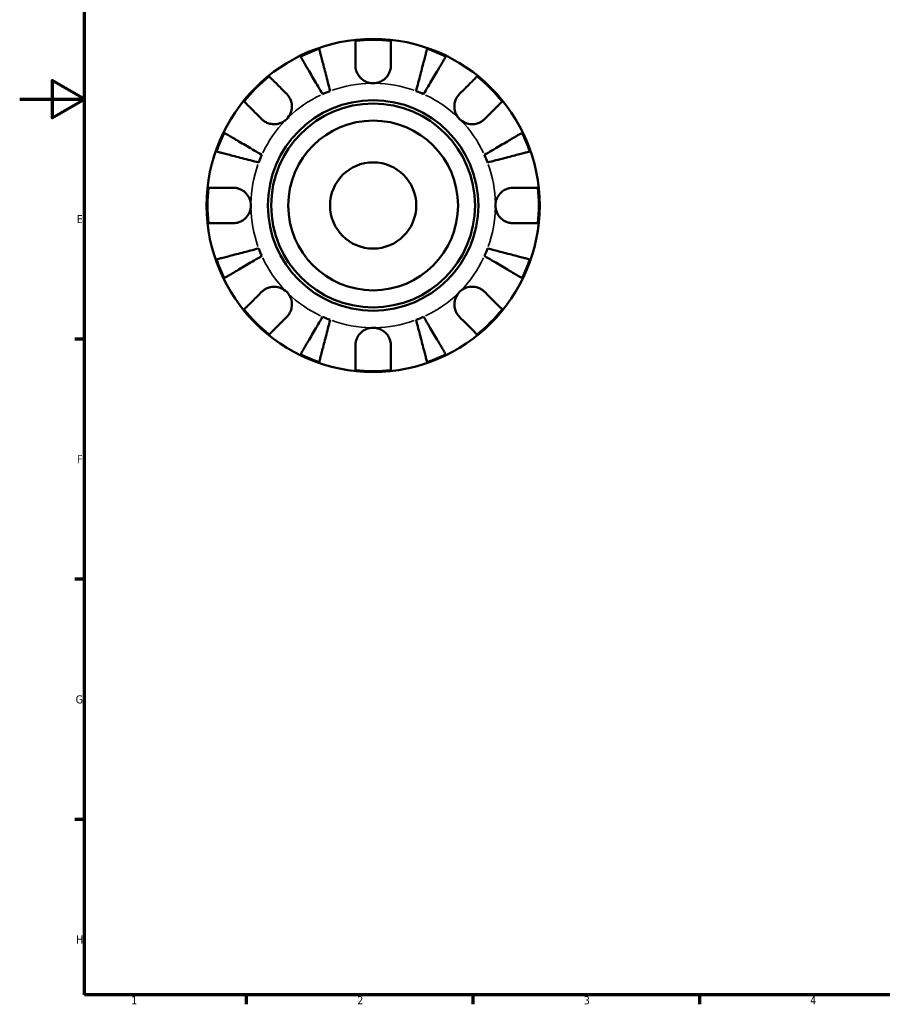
# Model space of a CAD drawing. Header units: millimetres. Extents: x -2 to 905, y 0 to 594.
# Tile 1 of 7: x 0 to 267, y 17 to 322. Entities that reach past the tile are written whole.
import ezdxf

# ---------------------------------------------------------------- set-up
doc = ezdxf.new("R2010")
doc.units = ezdxf.units.MM
for name, color, linetype, lineweight in [('Border (ISO)', 7, 'Continuous', 70), ('Visible (ISO)', 7, 'Continuous', 50), ('Visible Narrow (ISO)', 7, 'Continuous', 35)]:
    doc.layers.add(name, color=color, linetype=linetype, lineweight=lineweight)
doc.styles.add('Note Text (ISO)', font='tahoma.ttf')

# ---------------------------------------------------------------- blocks, each defined once
blk = doc.blocks.new('Borders Default Border')
at = {"layer": 'Border (ISO)'}
for p, q in [((20, 222.75), (17.1, 222.75)), ((20, 148.5), (17.1, 148.5)), ((20, 74.25), (17.1, 74.25)), ((70.08, 20), (70.08, 17.1)), ((140.17, 20), (140.17, 17.1)), ((210.25, 20), (210.25, 17.1))]:
    blk.add_line(p, q, dxfattribs=at)
at = {"layer": 'Border (ISO)', "flags": 128}
for points in [[(20, 20), (20, 574), (821, 574), (821, 20), (20, 20)], [(0, 297), (20, 297), (10, 302.77), (10, 291.23), (20, 297)]]:
    blk.add_lwpolyline(points, dxfattribs=at)
at = {"layer": 'Border (ISO)', "color": 232, "true_color": 0xca0064, "char_height": 2.5, "attachment_point": 7, "style": 'Note Text (ISO)'}
for s, insert in [('E', (17.64, 258.63)), ('F', (17.7, 184.38)), ('G', (17.31, 110.08)), ('H', (17.44, 35.88)), ('1', (34.48, 17.1)), ('2', (104.37, 17.1)), ('3', (174.43, 17.05)), ('4', (244.42, 17.1))]:
    blk.add_mtext(s, dxfattribs=dict(at, insert=insert))

msp = doc.modelspace()

# ---------------------------------------------------------------- linework, layer by layer
at = {"layer": 'Visible (ISO)'}
for radius in [51.5, 32.53, 31.5, 26.25, 13.333]:
    msp.add_circle((109.29, 264.096), radius, dxfattribs=at)
for radius, start, end in [(51.223, 83.85859, 96.14141), (51.223, 108.99008, 116.00992), (51.223, 63.99008, 71.00992), (51.223, 128.85859, 141.14141), (51.223, 38.85859, 51.14141), (37.8, 110.58979, 114.41021), (37.8, 65.58979, 69.41021), (51.223, 153.99008, 161.00992), (51.223, 18.99008, 26.00992), (37.8, 155.58979, 159.41021), (37.8, 20.58979, 24.41021), (51.223, 173.85859, 186.14141), (51.223, 353.85859, 6.14141), (37.8, 200.58979, 204.41021), (37.8, 335.58979, 339.41021), (51.223, 198.99008, 206.00992), (51.223, 333.99008, 341.00992), (51.223, 218.85859, 231.14141), (51.223, 308.85859, 321.14141), (37.8, 245.58979, 249.41021), (37.8, 290.58979, 294.41021), (51.223, 243.99008, 251.00992), (51.223, 288.99008, 296.00992), (51.223, 263.85859, 276.14141)]:
    msp.add_arc((109.29, 264.096), radius, start, end, dxfattribs=at)
for points, knots in [([(103.81, 307.376), (103.81, 307.985), (103.81, 308.603), (103.81, 309.962), (103.81, 310.679), (103.81, 311.88), (103.81, 312.476), (103.81, 313.503), (103.81, 313.935), (103.81, 314.575), (103.81, 314.845), (103.81, 315.025)], [6.7014631, 6.7014631, 6.7014631, 6.7014631, 6.8954608, 6.8954608, 7.1504627, 7.1504627, 7.4042493, 7.4042493, 7.6580359, 7.6580359, 7.9042107, 7.9042107, 7.9042107, 7.9042107]), ([(114.77, 315.025), (114.77, 314.845), (114.77, 314.575), (114.77, 313.935), (114.77, 313.503), (114.77, 312.476), (114.77, 311.88), (114.77, 310.679), (114.77, 309.962), (114.77, 308.603), (114.77, 307.985), (114.77, 307.376)], [0.2599207, 0.2599207, 0.2599207, 0.2599207, 0.5060955, 0.5060955, 0.7598821, 0.7598821, 1.0136687, 1.0136687, 1.2686706, 1.2686706, 1.4626683, 1.4626683, 1.4626683, 1.4626683]), ([(92.622, 312.531), (92.667, 312.357), (92.734, 312.095), (92.895, 311.476), (93.002, 311.059), (93.259, 310.066), (93.408, 309.49), (93.708, 308.329), (93.887, 307.637), (94.273, 306.148), (94.479, 305.35), (94.872, 303.83), (95.095, 302.968), (95.551, 301.205), (95.784, 300.305), (95.997, 299.481)], [0.2599146, 0.2599146, 0.2599146, 0.2599146, 0.5066244, 0.5066244, 0.7603314, 0.7603314, 1.0140383, 1.0140383, 1.2683929, 1.2683929, 1.5227474, 1.5227474, 1.7780365, 1.7780365, 2.0333255, 2.0333255, 2.0333255, 2.0333255]), ([(122.583, 299.481), (122.796, 300.305), (123.029, 301.205), (123.485, 302.968), (123.708, 303.83), (124.101, 305.35), (124.307, 306.148), (124.692, 307.637), (124.871, 308.329), (125.172, 309.49), (125.32, 310.066), (125.577, 311.059), (125.685, 311.476), (125.845, 312.095), (125.913, 312.357), (125.958, 312.531)], [6.108021, 6.108021, 6.108021, 6.108021, 6.3633101, 6.3633101, 6.6185991, 6.6185991, 6.8729537, 6.8729537, 7.1273082, 7.1273082, 7.3810152, 7.3810152, 7.6347221, 7.6347221, 7.881432, 7.881432, 7.881432, 7.881432]), ([(93.668, 298.517), (93.237, 299.25), (92.765, 300.051), (91.841, 301.62), (91.389, 302.387), (90.592, 303.74), (90.174, 304.45), (89.393, 305.776), (89.03, 306.391), (88.422, 307.424), (88.12, 307.937), (87.599, 308.821), (87.38, 309.192), (87.056, 309.743), (86.918, 309.976), (86.827, 310.131)], [6.1080207, 6.1080207, 6.1080207, 6.1080207, 6.3633097, 6.3633097, 6.6185987, 6.6185987, 6.8729533, 6.8729533, 7.1273079, 7.1273079, 7.3810148, 7.3810148, 7.6347217, 7.6347217, 7.8814316, 7.8814316, 7.8814316, 7.8814316]), ([(131.753, 310.131), (131.661, 309.976), (131.524, 309.743), (131.2, 309.192), (130.981, 308.821), (130.46, 307.937), (130.158, 307.424), (129.55, 306.391), (129.187, 305.776), (128.406, 304.45), (127.988, 303.74), (127.191, 302.387), (126.739, 301.62), (125.815, 300.051), (125.343, 299.25), (124.911, 298.517)], [0.2599146, 0.2599146, 0.2599146, 0.2599146, 0.5066244, 0.5066244, 0.7603314, 0.7603314, 1.0140383, 1.0140383, 1.2683929, 1.2683929, 1.5227474, 1.5227474, 1.7780365, 1.7780365, 2.0333255, 2.0333255, 2.0333255, 2.0333255]), ([(109.29, 301.896), (108.782, 301.896), (108.277, 301.967), (107.195, 302.275), (106.634, 302.543), (105.672, 303.222), (105.268, 303.612), (104.638, 304.439), (104.401, 304.856), (104.108, 305.568), (104.019, 305.847), (103.894, 306.385), (103.853, 306.641), (103.817, 307.057), (103.81, 307.217), (103.81, 307.376)], [0, 0, 0, 0, 0.15239694, 0.15239694, 0.33751117, 0.33751117, 0.50564195, 0.50564195, 0.65170239, 0.65170239, 0.74310836, 0.74310836, 0.8255616, 0.8255616, 0.87754743, 0.87754743, 0.87754743, 0.87754743]), ([(114.77, 307.376), (114.77, 307.12), (114.752, 306.862), (114.679, 306.346), (114.624, 306.091), (114.456, 305.519), (114.333, 305.206), (113.906, 304.361), (113.541, 303.862), (112.604, 302.959), (112.03, 302.581), (110.732, 302.04), (110.015, 301.896), (109.29, 301.896)], [-0.88750525, -0.88750525, -0.88750525, -0.88750525, -0.80173063, -0.80173063, -0.71749065, -0.71749065, -0.61201244, -0.61201244, -0.42351907, -0.42351907, -0.21762077, -0.21762077, 0, 0, 0, 0]), ([(77.152, 303.983), (77.28, 303.856), (77.471, 303.665), (77.923, 303.213), (78.228, 302.907), (78.955, 302.181), (79.376, 301.76), (80.226, 300.91), (80.733, 300.403), (81.694, 299.442), (82.131, 299.005), (82.561, 298.575)], [0.2599207, 0.2599207, 0.2599207, 0.2599207, 0.5060955, 0.5060955, 0.7598821, 0.7598821, 1.0136687, 1.0136687, 1.2686706, 1.2686706, 1.4626683, 1.4626683, 1.4626683, 1.4626683]), ([(136.019, 298.575), (136.449, 299.005), (136.886, 299.442), (137.847, 300.403), (138.354, 300.91), (139.204, 301.76), (139.625, 302.181), (140.351, 302.907), (140.657, 303.213), (141.109, 303.665), (141.3, 303.856), (141.427, 303.983)], [6.7014618, 6.7014618, 6.7014618, 6.7014618, 6.8954596, 6.8954596, 7.1504614, 7.1504614, 7.404248, 7.404248, 7.6580347, 7.6580347, 7.9042095, 7.9042095, 7.9042095, 7.9042095]), ([(82.561, 298.575), (82.671, 298.465), (82.776, 298.35), (83.103, 297.963), (83.305, 297.671), (83.665, 297.021), (83.818, 296.663), (84.093, 295.754), (84.173, 295.194), (84.157, 293.938), (84.018, 293.255), (83.479, 291.946), (83.074, 291.337), (82.561, 290.825)], [-0.88258817, -0.88258817, -0.88258817, -0.88258817, -0.83131882, -0.83131882, -0.71751154, -0.71751154, -0.59663723, -0.59663723, -0.42537059, -0.42537059, -0.21744966, -0.21744966, 0, 0, 0, 0]), ([(136.019, 290.825), (135.725, 291.118), (135.466, 291.443), (135.012, 292.171), (134.823, 292.574), (134.5, 293.561), (134.409, 294.153), (134.418, 295.311), (134.51, 295.865), (134.8, 296.758), (134.956, 297.106), (135.324, 297.746), (135.533, 298.037), (135.846, 298.396), (135.931, 298.487), (136.019, 298.575)], [0, 0, 0, 0, 0.12440624, 0.12440624, 0.25737577, 0.25737577, 0.43640639, 0.43640639, 0.60674695, 0.60674695, 0.72547468, 0.72547468, 0.84017914, 0.84017914, 0.8811518, 0.8811518, 0.8811518, 0.8811518]), ([(74.811, 290.825), (74.381, 291.255), (73.944, 291.692), (72.983, 292.653), (72.476, 293.16), (71.626, 294.01), (71.205, 294.431), (70.479, 295.157), (70.173, 295.463), (69.721, 295.915), (69.53, 296.106), (69.403, 296.233)], [6.7014617, 6.7014617, 6.7014617, 6.7014617, 6.8954595, 6.8954595, 7.1504613, 7.1504613, 7.4042479, 7.4042479, 7.6580346, 7.6580346, 7.9042094, 7.9042094, 7.9042094, 7.9042094]), ([(149.177, 296.233), (149.05, 296.106), (148.859, 295.915), (148.407, 295.463), (148.101, 295.157), (147.375, 294.431), (146.953, 294.01), (146.104, 293.16), (145.597, 292.653), (144.636, 291.692), (144.199, 291.255), (143.768, 290.825)], [0.2599207, 0.2599207, 0.2599207, 0.2599207, 0.5060955, 0.5060955, 0.7598821, 0.7598821, 1.0136687, 1.0136687, 1.2686706, 1.2686706, 1.4626683, 1.4626683, 1.4626683, 1.4626683]), ([(82.561, 290.825), (82.268, 290.531), (81.943, 290.272), (81.215, 289.818), (80.812, 289.629), (79.825, 289.306), (79.233, 289.215), (78.075, 289.225), (77.521, 289.316), (76.628, 289.606), (76.28, 289.762), (75.64, 290.13), (75.349, 290.339), (74.99, 290.652), (74.899, 290.737), (74.811, 290.825)], [0, 0, 0, 0, 0.12440624, 0.12440624, 0.25737577, 0.25737577, 0.43640639, 0.43640639, 0.60674695, 0.60674695, 0.72547468, 0.72547468, 0.84017914, 0.84017914, 0.8811518, 0.8811518, 0.8811518, 0.8811518]), ([(143.768, 290.825), (143.659, 290.715), (143.544, 290.61), (143.157, 290.283), (142.865, 290.081), (142.214, 289.721), (141.857, 289.568), (140.947, 289.293), (140.388, 289.213), (139.132, 289.229), (138.449, 289.368), (137.14, 289.907), (136.531, 290.312), (136.019, 290.825)], [-0.88258817, -0.88258817, -0.88258817, -0.88258817, -0.83131882, -0.83131882, -0.71751154, -0.71751154, -0.59663723, -0.59663723, -0.42537059, -0.42537059, -0.21744966, -0.21744966, 0, 0, 0, 0]), ([(63.255, 286.559), (63.41, 286.467), (63.643, 286.33), (64.194, 286.006), (64.565, 285.787), (65.449, 285.266), (65.962, 284.964), (66.995, 284.356), (67.61, 283.993), (68.936, 283.212), (69.646, 282.794), (70.999, 281.997), (71.766, 281.545), (73.335, 280.621), (74.136, 280.149), (74.869, 279.717)], [0.2599146, 0.2599146, 0.2599146, 0.2599146, 0.5066244, 0.5066244, 0.7603314, 0.7603314, 1.0140383, 1.0140383, 1.2683929, 1.2683929, 1.5227474, 1.5227474, 1.7780365, 1.7780365, 2.0333255, 2.0333255, 2.0333255, 2.0333255]), ([(143.711, 279.717), (144.444, 280.149), (145.245, 280.621), (146.814, 281.545), (147.581, 281.997), (148.934, 282.794), (149.644, 283.212), (150.97, 283.993), (151.585, 284.356), (152.618, 284.964), (153.131, 285.266), (154.015, 285.787), (154.386, 286.006), (154.937, 286.33), (155.17, 286.467), (155.325, 286.559)], [6.1080207, 6.1080207, 6.1080207, 6.1080207, 6.3633097, 6.3633097, 6.6185987, 6.6185987, 6.8729533, 6.8729533, 7.1273079, 7.1273079, 7.3810148, 7.3810148, 7.6347217, 7.6347217, 7.8814316, 7.8814316, 7.8814316, 7.8814316]), ([(73.904, 277.389), (73.081, 277.602), (72.181, 277.835), (70.418, 278.291), (69.556, 278.514), (68.036, 278.907), (67.238, 279.113), (65.749, 279.499), (65.057, 279.677), (63.896, 279.978), (63.32, 280.127), (62.327, 280.383), (61.91, 280.491), (61.291, 280.651), (61.029, 280.719), (60.855, 280.764)], [6.1080207, 6.1080207, 6.1080207, 6.1080207, 6.3633097, 6.3633097, 6.6185987, 6.6185987, 6.8729533, 6.8729533, 7.1273079, 7.1273079, 7.3810148, 7.3810148, 7.6347217, 7.6347217, 7.8814316, 7.8814316, 7.8814316, 7.8814316]), ([(157.725, 280.764), (157.551, 280.719), (157.289, 280.651), (156.67, 280.491), (156.253, 280.383), (155.259, 280.127), (154.684, 279.978), (153.523, 279.677), (152.831, 279.499), (151.342, 279.113), (150.544, 278.907), (149.024, 278.514), (148.161, 278.291), (146.399, 277.835), (145.499, 277.602), (144.675, 277.389)], [0.2599146, 0.2599146, 0.2599146, 0.2599146, 0.5066244, 0.5066244, 0.7603314, 0.7603314, 1.0140383, 1.0140383, 1.2683929, 1.2683929, 1.5227474, 1.5227474, 1.7780365, 1.7780365, 2.0333255, 2.0333255, 2.0333255, 2.0333255]), ([(58.361, 269.576), (58.541, 269.576), (58.811, 269.576), (59.451, 269.576), (59.882, 269.576), (60.91, 269.576), (61.506, 269.576), (62.707, 269.576), (63.424, 269.576), (64.783, 269.576), (65.401, 269.576), (66.01, 269.576)], [0.2599207, 0.2599207, 0.2599207, 0.2599207, 0.5060955, 0.5060955, 0.7598821, 0.7598821, 1.0136687, 1.0136687, 1.2686706, 1.2686706, 1.4626683, 1.4626683, 1.4626683, 1.4626683]), ([(66.01, 269.576), (66.2, 269.576), (66.391, 269.566), (66.903, 269.512), (67.225, 269.45), (67.896, 269.254), (68.243, 269.115), (69.078, 268.672), (69.539, 268.328), (70.42, 267.421), (70.802, 266.841), (71.347, 265.537), (71.49, 264.82), (71.49, 264.096)], [-0.87644907, -0.87644907, -0.87644907, -0.87644907, -0.81463218, -0.81463218, -0.7114626, -0.7114626, -0.59653466, -0.59653466, -0.4233389, -0.4233389, -0.21709986, -0.21709986, 0, 0, 0, 0]), ([(147.09, 264.096), (147.09, 264.581), (147.154, 265.064), (147.421, 266.048), (147.636, 266.54), (148.292, 267.593), (148.776, 268.111), (149.712, 268.794), (150.111, 269.014), (150.845, 269.309), (151.168, 269.404), (151.834, 269.538), (152.175, 269.572), (152.531, 269.576), (152.55, 269.576), (152.57, 269.576)], [-3.8069636, -3.8069636, -3.8069636, -3.8069636, -3.66149521, -3.66149521, -3.50091008, -3.50091008, -3.28761589, -3.28761589, -3.14678887, -3.14678887, -3.03965239, -3.03965239, -2.92712913, -2.92712913, -2.92052485, -2.92052485, -2.92052485, -2.92052485]), ([(152.57, 269.576), (153.179, 269.576), (153.797, 269.576), (155.156, 269.576), (155.873, 269.576), (157.074, 269.576), (157.67, 269.576), (158.697, 269.576), (159.129, 269.576), (159.769, 269.576), (160.039, 269.576), (160.219, 269.576)], [6.7014631, 6.7014631, 6.7014631, 6.7014631, 6.8954608, 6.8954608, 7.1504627, 7.1504627, 7.4042493, 7.4042493, 7.6580359, 7.6580359, 7.9042107, 7.9042107, 7.9042107, 7.9042107]), ([(71.49, 264.096), (71.49, 263.611), (71.426, 263.128), (71.158, 262.144), (70.944, 261.652), (70.288, 260.599), (69.804, 260.081), (68.868, 259.398), (68.468, 259.178), (67.735, 258.883), (67.412, 258.788), (66.746, 258.654), (66.405, 258.62), (66.049, 258.616), (66.03, 258.616), (66.01, 258.616)], [-3.8069636, -3.8069636, -3.8069636, -3.8069636, -3.66149521, -3.66149521, -3.50091008, -3.50091008, -3.28761589, -3.28761589, -3.14678887, -3.14678887, -3.03965239, -3.03965239, -2.92712913, -2.92712913, -2.92052485, -2.92052485, -2.92052485, -2.92052485]), ([(152.57, 258.616), (152.38, 258.616), (152.189, 258.626), (151.676, 258.68), (151.355, 258.742), (150.684, 258.938), (150.337, 259.077), (149.502, 259.52), (149.041, 259.864), (148.16, 260.771), (147.777, 261.351), (147.233, 262.655), (147.09, 263.372), (147.09, 264.096)], [-0.87644907, -0.87644907, -0.87644907, -0.87644907, -0.81463218, -0.81463218, -0.7114626, -0.7114626, -0.59653466, -0.59653466, -0.4233389, -0.4233389, -0.21709986, -0.21709986, 0, 0, 0, 0]), ([(66.01, 258.616), (65.401, 258.616), (64.783, 258.616), (63.424, 258.616), (62.707, 258.616), (61.506, 258.616), (60.91, 258.616), (59.882, 258.616), (59.451, 258.616), (58.811, 258.616), (58.541, 258.616), (58.361, 258.616)], [6.7014618, 6.7014618, 6.7014618, 6.7014618, 6.8954596, 6.8954596, 7.1504614, 7.1504614, 7.404248, 7.404248, 7.6580347, 7.6580347, 7.9042095, 7.9042095, 7.9042095, 7.9042095]), ([(160.219, 258.616), (160.039, 258.616), (159.769, 258.616), (159.129, 258.616), (158.697, 258.616), (157.67, 258.616), (157.074, 258.616), (155.873, 258.616), (155.156, 258.616), (153.797, 258.616), (153.179, 258.616), (152.57, 258.616)], [0.2599207, 0.2599207, 0.2599207, 0.2599207, 0.5060955, 0.5060955, 0.7598821, 0.7598821, 1.0136687, 1.0136687, 1.2686706, 1.2686706, 1.4626683, 1.4626683, 1.4626683, 1.4626683]), ([(60.855, 247.428), (61.029, 247.473), (61.291, 247.541), (61.91, 247.701), (62.327, 247.809), (63.32, 248.065), (63.896, 248.214), (65.057, 248.514), (65.749, 248.693), (67.238, 249.079), (68.036, 249.285), (69.556, 249.678), (70.418, 249.901), (72.181, 250.357), (73.081, 250.59), (73.904, 250.803)], [0.2599146, 0.2599146, 0.2599146, 0.2599146, 0.5066244, 0.5066244, 0.7603314, 0.7603314, 1.0140383, 1.0140383, 1.2683929, 1.2683929, 1.5227474, 1.5227474, 1.7780365, 1.7780365, 2.0333255, 2.0333255, 2.0333255, 2.0333255]), ([(144.675, 250.803), (145.499, 250.59), (146.399, 250.357), (148.161, 249.901), (149.024, 249.678), (150.544, 249.285), (151.342, 249.079), (152.831, 248.693), (153.523, 248.514), (154.684, 248.214), (155.259, 248.065), (156.253, 247.809), (156.67, 247.701), (157.289, 247.541), (157.551, 247.473), (157.725, 247.428)], [6.1080207, 6.1080207, 6.1080207, 6.1080207, 6.3633097, 6.3633097, 6.6185987, 6.6185987, 6.8729533, 6.8729533, 7.1273079, 7.1273079, 7.3810148, 7.3810148, 7.6347217, 7.6347217, 7.8814316, 7.8814316, 7.8814316, 7.8814316]), ([(74.869, 248.475), (74.136, 248.043), (73.335, 247.571), (71.766, 246.647), (70.999, 246.195), (69.646, 245.398), (68.936, 244.98), (67.61, 244.199), (66.995, 243.836), (65.962, 243.228), (65.449, 242.926), (64.565, 242.405), (64.194, 242.186), (63.643, 241.862), (63.41, 241.725), (63.255, 241.633)], [6.1080211, 6.1080211, 6.1080211, 6.1080211, 6.3633101, 6.3633101, 6.6185991, 6.6185991, 6.8729537, 6.8729537, 7.1273083, 7.1273083, 7.3810152, 7.3810152, 7.6347221, 7.6347221, 7.881432, 7.881432, 7.881432, 7.881432]), ([(155.325, 241.633), (155.17, 241.725), (154.937, 241.862), (154.386, 242.186), (154.015, 242.405), (153.131, 242.926), (152.618, 243.228), (151.585, 243.836), (150.97, 244.199), (149.644, 244.98), (148.934, 245.398), (147.581, 246.195), (146.814, 246.647), (145.245, 247.571), (144.444, 248.043), (143.711, 248.475)], [0.2599146, 0.2599146, 0.2599146, 0.2599146, 0.5066244, 0.5066244, 0.7603314, 0.7603314, 1.0140383, 1.0140383, 1.2683929, 1.2683929, 1.5227474, 1.5227474, 1.7780365, 1.7780365, 2.0333255, 2.0333255, 2.0333255, 2.0333255]), ([(74.811, 237.367), (74.921, 237.477), (75.036, 237.582), (75.423, 237.909), (75.715, 238.111), (76.365, 238.471), (76.723, 238.624), (77.632, 238.899), (78.192, 238.979), (79.448, 238.963), (80.131, 238.824), (81.44, 238.285), (82.049, 237.88), (82.561, 237.367)], [-0.88258817, -0.88258817, -0.88258817, -0.88258817, -0.83131882, -0.83131882, -0.71751154, -0.71751154, -0.59663723, -0.59663723, -0.42537059, -0.42537059, -0.21744966, -0.21744966, 0, 0, 0, 0]), ([(136.019, 237.367), (136.312, 237.661), (136.637, 237.92), (137.365, 238.374), (137.767, 238.563), (138.755, 238.886), (139.347, 238.977), (140.505, 238.967), (141.059, 238.876), (141.952, 238.586), (142.3, 238.43), (142.94, 238.062), (143.231, 237.853), (143.59, 237.54), (143.681, 237.455), (143.768, 237.367)], [0, 0, 0, 0, 0.12440624, 0.12440624, 0.25737577, 0.25737577, 0.43640639, 0.43640639, 0.60674695, 0.60674695, 0.72547468, 0.72547468, 0.84017914, 0.84017914, 0.8811518, 0.8811518, 0.8811518, 0.8811518]), ([(69.403, 231.959), (69.53, 232.086), (69.721, 232.277), (70.173, 232.729), (70.479, 233.035), (71.205, 233.761), (71.626, 234.182), (72.476, 235.032), (72.983, 235.539), (73.944, 236.5), (74.381, 236.937), (74.811, 237.367)], [0.2599207, 0.2599207, 0.2599207, 0.2599207, 0.5060955, 0.5060955, 0.7598821, 0.7598821, 1.0136687, 1.0136687, 1.2686706, 1.2686706, 1.4626683, 1.4626683, 1.4626683, 1.4626683]), ([(82.561, 237.367), (82.855, 237.074), (83.113, 236.749), (83.568, 236.021), (83.757, 235.618), (84.08, 234.631), (84.171, 234.039), (84.161, 232.881), (84.07, 232.327), (83.78, 231.434), (83.624, 231.086), (83.256, 230.446), (83.047, 230.155), (82.734, 229.796), (82.649, 229.705), (82.561, 229.617)], [0, 0, 0, 0, 0.12440624, 0.12440624, 0.25737577, 0.25737577, 0.43640639, 0.43640639, 0.60674695, 0.60674695, 0.72547468, 0.72547468, 0.84017914, 0.84017914, 0.8811518, 0.8811518, 0.8811518, 0.8811518]), ([(136.019, 229.617), (135.909, 229.727), (135.804, 229.842), (135.477, 230.229), (135.275, 230.521), (134.915, 231.171), (134.762, 231.529), (134.487, 232.438), (134.406, 232.998), (134.423, 234.254), (134.562, 234.937), (135.101, 236.246), (135.506, 236.855), (136.019, 237.367)], [-0.88258817, -0.88258817, -0.88258817, -0.88258817, -0.83131882, -0.83131882, -0.71751154, -0.71751154, -0.59663723, -0.59663723, -0.42537059, -0.42537059, -0.21744966, -0.21744966, 0, 0, 0, 0]), ([(143.768, 237.367), (144.199, 236.937), (144.636, 236.5), (145.597, 235.539), (146.104, 235.032), (146.953, 234.182), (147.375, 233.761), (148.101, 233.035), (148.407, 232.729), (148.859, 232.277), (149.05, 232.086), (149.177, 231.959)], [6.7014618, 6.7014618, 6.7014618, 6.7014618, 6.8954596, 6.8954596, 7.1504614, 7.1504614, 7.404248, 7.404248, 7.6580347, 7.6580347, 7.9042095, 7.9042095, 7.9042095, 7.9042095]), ([(82.561, 229.617), (82.131, 229.187), (81.694, 228.75), (80.733, 227.789), (80.226, 227.282), (79.376, 226.432), (78.955, 226.011), (78.228, 225.285), (77.923, 224.979), (77.471, 224.527), (77.28, 224.336), (77.152, 224.209)], [6.7014617, 6.7014617, 6.7014617, 6.7014617, 6.8954595, 6.8954595, 7.1504613, 7.1504613, 7.4042479, 7.4042479, 7.6580346, 7.6580346, 7.9042094, 7.9042094, 7.9042094, 7.9042094]), ([(86.827, 218.061), (86.918, 218.216), (87.056, 218.449), (87.38, 219), (87.599, 219.371), (88.12, 220.255), (88.422, 220.768), (89.03, 221.801), (89.393, 222.416), (90.174, 223.742), (90.592, 224.452), (91.389, 225.805), (91.841, 226.572), (92.765, 228.141), (93.237, 228.942), (93.668, 229.675)], [0.2599146, 0.2599146, 0.2599146, 0.2599146, 0.5066244, 0.5066244, 0.7603314, 0.7603314, 1.0140383, 1.0140383, 1.2683929, 1.2683929, 1.5227474, 1.5227474, 1.7780365, 1.7780365, 2.0333255, 2.0333255, 2.0333255, 2.0333255]), ([(95.997, 228.711), (95.784, 227.887), (95.551, 226.987), (95.095, 225.224), (94.872, 224.362), (94.479, 222.842), (94.273, 222.044), (93.887, 220.555), (93.708, 219.863), (93.408, 218.702), (93.259, 218.126), (93.002, 217.133), (92.895, 216.716), (92.734, 216.097), (92.667, 215.835), (92.622, 215.661)], [6.1080207, 6.1080207, 6.1080207, 6.1080207, 6.3633097, 6.3633097, 6.6185987, 6.6185987, 6.8729533, 6.8729533, 7.1273079, 7.1273079, 7.3810148, 7.3810148, 7.6347217, 7.6347217, 7.8814316, 7.8814316, 7.8814316, 7.8814316]), ([(125.958, 215.661), (125.913, 215.835), (125.845, 216.097), (125.685, 216.716), (125.577, 217.133), (125.32, 218.126), (125.172, 218.702), (124.871, 219.863), (124.692, 220.555), (124.307, 222.044), (124.101, 222.842), (123.708, 224.362), (123.485, 225.224), (123.029, 226.987), (122.796, 227.887), (122.583, 228.711)], [0.2599146, 0.2599146, 0.2599146, 0.2599146, 0.5066244, 0.5066244, 0.7603314, 0.7603314, 1.0140383, 1.0140383, 1.2683929, 1.2683929, 1.5227474, 1.5227474, 1.7780365, 1.7780365, 2.0333255, 2.0333255, 2.0333255, 2.0333255]), ([(124.911, 229.675), (125.343, 228.942), (125.815, 228.141), (126.739, 226.572), (127.191, 225.805), (127.988, 224.452), (128.406, 223.742), (129.187, 222.416), (129.55, 221.801), (130.158, 220.768), (130.46, 220.255), (130.981, 219.371), (131.2, 219), (131.524, 218.449), (131.661, 218.216), (131.753, 218.061)], [6.1080207, 6.1080207, 6.1080207, 6.1080207, 6.3633097, 6.3633097, 6.6185987, 6.6185987, 6.8729533, 6.8729533, 7.1273079, 7.1273079, 7.3810148, 7.3810148, 7.6347217, 7.6347217, 7.8814316, 7.8814316, 7.8814316, 7.8814316]), ([(141.427, 224.209), (141.3, 224.336), (141.109, 224.527), (140.657, 224.979), (140.351, 225.285), (139.625, 226.011), (139.204, 226.432), (138.354, 227.282), (137.847, 227.789), (136.886, 228.75), (136.449, 229.187), (136.019, 229.617)], [0.2599207, 0.2599207, 0.2599207, 0.2599207, 0.5060955, 0.5060955, 0.7598821, 0.7598821, 1.0136687, 1.0136687, 1.2686706, 1.2686706, 1.4626683, 1.4626683, 1.4626683, 1.4626683]), ([(103.81, 220.816), (103.81, 221.006), (103.82, 221.197), (103.874, 221.71), (103.936, 222.031), (104.132, 222.702), (104.271, 223.049), (104.714, 223.884), (105.058, 224.345), (105.965, 225.226), (106.545, 225.609), (107.849, 226.153), (108.566, 226.296), (109.29, 226.296)], [-0.87644907, -0.87644907, -0.87644907, -0.87644907, -0.81463218, -0.81463218, -0.7114626, -0.7114626, -0.59653466, -0.59653466, -0.4233389, -0.4233389, -0.21709986, -0.21709986, 0, 0, 0, 0]), ([(109.29, 226.296), (109.775, 226.296), (110.257, 226.232), (111.242, 225.965), (111.734, 225.75), (112.787, 225.094), (113.305, 224.61), (113.988, 223.674), (114.208, 223.275), (114.502, 222.541), (114.598, 222.218), (114.731, 221.552), (114.766, 221.211), (114.77, 220.855), (114.77, 220.836), (114.77, 220.816)], [-3.80696359, -3.80696359, -3.80696359, -3.80696359, -3.66149521, -3.66149521, -3.50091008, -3.50091008, -3.28761589, -3.28761589, -3.14678887, -3.14678887, -3.03965239, -3.03965239, -2.92712913, -2.92712913, -2.92052485, -2.92052485, -2.92052485, -2.92052485]), ([(103.81, 213.167), (103.81, 213.347), (103.81, 213.617), (103.81, 214.257), (103.81, 214.689), (103.81, 215.716), (103.81, 216.312), (103.81, 217.513), (103.81, 218.23), (103.81, 219.589), (103.81, 220.207), (103.81, 220.816)], [0.2599207, 0.2599207, 0.2599207, 0.2599207, 0.5060955, 0.5060955, 0.7598821, 0.7598821, 1.0136687, 1.0136687, 1.2686706, 1.2686706, 1.4626683, 1.4626683, 1.4626683, 1.4626683]), ([(114.77, 220.816), (114.77, 220.207), (114.77, 219.589), (114.77, 218.23), (114.77, 217.513), (114.77, 216.312), (114.77, 215.716), (114.77, 214.689), (114.77, 214.257), (114.77, 213.617), (114.77, 213.347), (114.77, 213.167)], [6.7014617, 6.7014617, 6.7014617, 6.7014617, 6.8954595, 6.8954595, 7.1504613, 7.1504613, 7.4042479, 7.4042479, 7.6580346, 7.6580346, 7.9042094, 7.9042094, 7.9042094, 7.9042094])]:
    msp.add_open_spline(points, degree=3, knots=knots, dxfattribs=at)
at = {"layer": 'Visible Narrow (ISO)'}
for start, end in [(91.02949, 109.5603), (70.4397, 88.97051), (115.4397, 133.97051), (46.02949, 64.5603), (136.02949, 154.5603), (25.4397, 43.97051), (160.4397, 178.97051), (1.02949, 19.5603), (181.02949, 199.5603), (340.4397, 358.97051), (205.4397, 223.97051), (316.02949, 334.5603), (226.02949, 244.5603), (295.4397, 313.97051), (250.4397, 268.97051), (271.02949, 289.5603)]:
    msp.add_arc((109.29, 264.096), 37.8, start, end, dxfattribs=at)

# ---------------------------------------------------------------- block references
msp.add_blockref('Borders Default Border', (0, 0))

doc.saveas('drawing.dxf')
